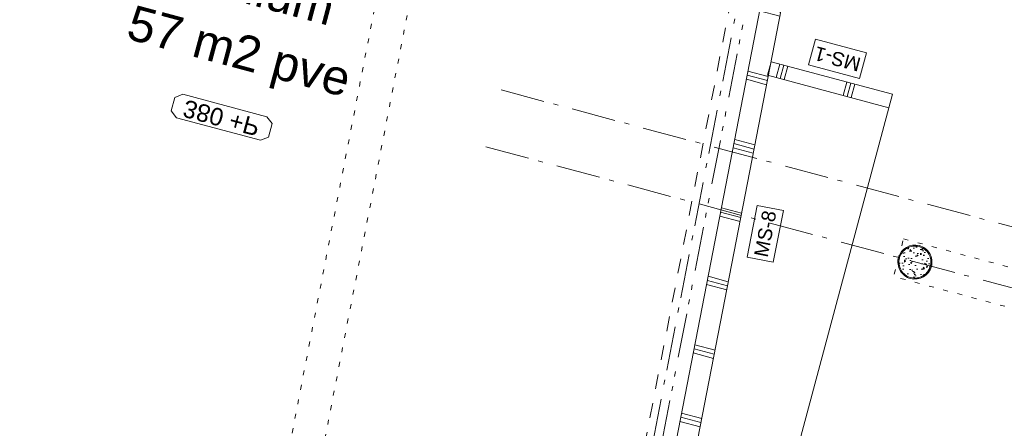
# Model space of a CAD drawing. Header units: millimetres. Extents: x -62314 to 79800, y -34032 to 28340.
# Tile 73 of 85: x 47081 to 54167, y -9342 to -6403. Entities that reach past the tile are written whole.
import ezdxf
from ezdxf.enums import TextEntityAlignment as Align

# ---------------------------------------------------------------- set-up
doc = ezdxf.new("R2010")
doc.units = ezdxf.units.MM
doc.header["$LTSCALE"] = 508
doc.header["$PDMODE"] = 1
doc.header["$PDSIZE"] = -2
for name, pattern in [('Dash Style-1', [0.41664, 0.20828, -0.20836]), ('Dash Style-5', [0.20828000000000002, 0.069425, -0.138855]), ('Dash Style-6', [1.0416400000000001, 0.625, -0.20828, 0.06943000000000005, -0.13893]), ('Dash Style-8', [1.25, 0.625, -0.20828, 0.06943000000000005, -0.13893, 0.06942999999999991, -0.13893])]:
    doc.linetypes.add(name, pattern=pattern)
for name, color, linetype, lineweight in [('(00) tekening-aanzicht', 8, 'Continuous', 0), ('(00) tekening-stramien-algemeen', 7, 'Dash Style-6', 0), ('(00) tekst-ruimtenummer-algemeen', 8, 'Continuous', 0), ('(00) tekst-ruimtenummer-gradering', 8, 'Continuous', 0), ('(00) tekst-symbool', 8, 'Continuous', 0), ('(02) sloop-demarcatielijn', 5, 'Dash Style-1', 0), ('(04) bouwaanvraag-brandweer-bestaand-WBDBO', 142, 'Dash Style-1', 0), ('(22) binnenwanden-X metal stud _', 92, 'Continuous', 0), ('(22) binnenwanden-X metal stud l', 92, 'Continuous', 0), ('(28) hoofddraagconstructie-bovenliggend', 1, 'Dash Style-5', 0), ('(__) constructies_materialen-q beton', 6, 'Continuous', 0), ('(__) constructies_materialen-Xh2 staalproducten', 1, 'Continuous', 0), ('None', 7, 'Continuous', 0)]:
    doc.layers.add(name, color=color, linetype=linetype, lineweight=lineweight)
doc.styles.add('Arial', font='Arial')
doc.styles.add('Arial Italic (italic)', font='Arial Italic')
doc.styles.add('Helvetica', font='Helvetica')

# ---------------------------------------------------------------- blocks, each defined once
blk = doc.blocks.new('(00)-1-ruimtenummer-200')
at = {"layer": '(00) tekst-ruimtenummer-algemeen', "color": 17, "lineweight": 0, "transparency": 33554687}
blk.add_open_spline([(433.3333333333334, 617.9722222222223), (491.3889916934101, 617.9722222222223), (591.9443416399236, 600.3272716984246), (650, 569.7653208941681), (650, 420.4166666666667), (650, 271.0680124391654), (591.9443416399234, 240.5060616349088), (491.3889916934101, 222.8611111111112), (-1.387778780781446e-13, 222.8611111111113), (-491.3889916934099, 222.8611111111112), (-591.9443416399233, 240.5060616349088), (-650, 271.0680124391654), (-650, 420.4166666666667), (-650.0000000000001, 569.765320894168), (-591.9443416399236, 600.3272716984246), (-491.3889916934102, 617.9722222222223), (-14.5139145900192, 617.9722222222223), (433.3333333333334, 617.9722222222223)], degree=2, knots=[0, 0, 0, 0.01329560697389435, 0.02659121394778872, 0.03988682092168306, 0.2516619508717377, 0.2649575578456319, 0.2782531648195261, 0.2915487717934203, 0.5033239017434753, 0.5166195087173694, 0.5299151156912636, 0.5432107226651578, 0.7549858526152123, 0.7682814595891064, 0.7815770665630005, 0.7948726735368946, 1, 1, 1], dxfattribs=at)
at = {"layer": 'None', "color": 2, "linetype": 'Continuous', "lineweight": 0}
blk.add_point((0, 0), dxfattribs=at)
at = {"layer": '(00) tekst-ruimtenummer-algemeen', "color": 17, "transparency": 33554687, "style": 'Arial'}
for tag, p in [('nummer', (0, 222.8611111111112)), ('naam', (0, -243.4166666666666)), ('oppervlak', (0, -709.6944444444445))]:
    blk.add_attdef(tag, text='', height=251.4919704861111, dxfattribs=at).set_placement(p, align=Align.BOTTOM_CENTER)
at = {"layer": '(00) tekst-ruimtenummer-gradering', "color": 17, "transparency": 33554687, "style": 'Arial Italic (italic)'}
blk.add_attdef('personen', text='', height=251.4919704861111, dxfattribs=at).set_placement((0, -875.7024739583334), align=Align.TOP_CENTER)
at = {"layer": 'None', "color": 0, "flags": 1}
blk.add_attdef('klasse', (-1353.233506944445, -1667.368880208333), '', height=251.4919704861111, dxfattribs=at)
blk = doc.blocks.new('00 peil_pg_380+P podium')
at = {"layer": 'None', "color": 17, "lineweight": 0, "transparency": 33554687, "flags": 128}
blk.add_lwpolyline([(-313.0681818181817, 83.71875), (-362.4999999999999, 46.21875), (-362.4999999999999, -53.78125000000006), (-313.0681818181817, -91.28125), (313.0681818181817, -91.28125), (362.5000000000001, -53.78125000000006), (362.5000000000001, 46.21875), (313.0681818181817, 83.71875)], close=True, dxfattribs=at)
at = {"layer": 'None', "color": 17, "transparency": 33554687, "insert": (0, 0), "char_height": 125.7459852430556, "attachment_point": 5, "line_spacing_factor": 0.9633272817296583, "style": 'Arial'}
blk.add_mtext('380 +P', dxfattribs=at)
at = {"layer": 'None', "color": 0, "flags": 1}
for tag in ['opmerking', 'peil']:
    blk.add_attdef(tag, (-362.4999999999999, -101.0708333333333), '', height=0.18, dxfattribs=at)
blk = doc.blocks.new('MS 8 - 150mm _ 30min _ 39db')
at = {"layer": '(00) tekst-symbool', "color": 17, "lineweight": 0, "transparency": 33554687, "flags": 128}
blk.add_lwpolyline([(-189.6755642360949, 95.55555555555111), (189.6755642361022, 95.55555555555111), (189.6755642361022, -95.55555555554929), (-189.6755642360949, -95.55555555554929)], close=True, dxfattribs=at)
at = {"layer": '(00) tekst-symbool', "color": 17, "transparency": 33554687, "insert": (0, 0), "char_height": 100.5967881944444, "attachment_point": 5, "line_spacing_factor": 0.8365736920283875, "style": 'Helvetica'}
blk.add_mtext('MS-8', dxfattribs=at)
blk = doc.blocks.new('MS 1 - 100mm _geen eis')
at = {"layer": '(00) tekst-symbool', "color": 17, "lineweight": 0, "transparency": 33554687, "flags": 128}
blk.add_lwpolyline([(-189.6755642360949, 95.55555555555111), (189.6755642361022, 95.55555555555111), (189.6755642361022, -95.55555555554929), (-189.6755642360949, -95.55555555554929)], close=True, dxfattribs=at)
at = {"layer": '(00) tekst-symbool', "color": 17, "transparency": 33554687, "insert": (0, 0), "char_height": 100.5967881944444, "attachment_point": 5, "line_spacing_factor": 0.8365736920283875, "style": 'Helvetica'}
blk.add_mtext('MS-1', dxfattribs=at)
blk = doc.blocks.new('Group-40-1')
at = {"layer": 'None', "color": 17, "transparency": 33554687}
for name, p, rotation in [('MS 1 - 100mm _geen eis', (53162.57793431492, 18321.81177570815), 180), ('MS 8 - 150mm _ 30min _ 39db', (52985.92812089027, 16972.24051651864), 94.01000000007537)]:
    blk.add_blockref(name, p, dxfattribs=dict(at, rotation=rotation))
blk = doc.blocks.new('kolom 244.5x6.3-staal-beton')
at = {"layer": '(__) constructies_materialen-q beton', "linetype": 'Continuous', "lineweight": 0, "transparency": 33554687}
h = blk.add_hatch(dxfattribs=at)
h.set_pattern_fill('(__)q beton gewapend fijn 1_5', color=253, style=0, pattern_type=2)
h.set_pattern_definition([(95, (0, 0), (77.05205769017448, 64.65435867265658), [10.4775, -115.2525])])
h.paths.add_polyline_path([(115.4999999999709, 7.072335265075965e-15), (114.9438359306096, -11.32097970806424), (113.280699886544, -22.53293219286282), (110.526608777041, -33.5278802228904), (106.7080860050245, -44.19993643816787), (101.8619060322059, -54.44632310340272), (96.03474022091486, -64.16836191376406), (89.28270736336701, -73.27242432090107), (81.67083322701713, -81.67083322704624), (73.27242432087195, -89.28270736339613), (64.16836191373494, -96.03474022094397), (54.44632310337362, -101.861906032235), (44.19993643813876, -106.7080860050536), (33.5278802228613, -110.5266087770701), (22.53293219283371, -113.2806998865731), (11.32097970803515, -114.9438359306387), (-2.91038304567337e-11, -115.5), (-11.32097970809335, -114.9438359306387), (-22.53293219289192, -113.2806998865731), (-33.52788022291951, -110.5266087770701), (-44.19993643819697, -106.7080860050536), (-54.44632310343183, -101.861906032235), (-64.16836191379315, -96.03474022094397), (-73.27242432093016, -89.28270736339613), (-81.67083322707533, -81.67083322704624), (-89.28270736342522, -73.27242432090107), (-96.03474022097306, -64.16836191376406), (-101.8619060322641, -54.44632310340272), (-106.7080860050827, -44.19993643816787), (-110.5266087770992, -33.5278802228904), (-113.2806998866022, -22.53293219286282), (-114.9438359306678, -11.32097970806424), (-115.5000000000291, 7.072335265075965e-15), (-114.9438359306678, 11.32097970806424), (-113.2806998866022, 22.53293219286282), (-110.5266087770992, 33.5278802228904), (-106.7080860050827, 44.19993643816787), (-101.8619060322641, 54.44632310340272), (-96.03474022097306, 64.16836191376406), (-89.28270736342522, 73.27242432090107), (-81.67083322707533, 81.67083322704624), (-73.27242432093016, 89.28270736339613), (-64.16836191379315, 96.03474022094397), (-54.44632310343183, 101.861906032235), (-44.19993643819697, 106.7080860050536), (-33.52788022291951, 110.5266087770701), (-22.53293219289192, 113.2806998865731), (-11.32097970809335, 114.9438359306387), (-2.91038304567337e-11, 115.5), (11.32097970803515, 114.9438359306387), (22.53293219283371, 113.2806998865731), (33.5278802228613, 110.5266087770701), (44.19993643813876, 106.7080860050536), (54.44632310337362, 101.861906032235), (64.16836191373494, 96.03474022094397), (73.27242432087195, 89.28270736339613), (81.67083322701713, 81.67083322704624), (89.28270736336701, 73.27242432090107), (96.03474022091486, 64.16836191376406), (101.8619060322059, 54.44632310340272), (106.7080860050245, 44.19993643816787), (110.526608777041, 33.5278802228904), (113.280699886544, 22.53293219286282), (114.9438359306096, 11.32097970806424)])
h = blk.add_hatch(dxfattribs=at)
h.set_pattern_fill('(__)q beton gewapend fijn 1_5-1', color=8, style=0, pattern_type=2)
h.set_pattern_definition([(40.00000000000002, (0, 0), (-88.00983895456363, 60.59735359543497), [8.382000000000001, -92.202]), (145.451, (6.420980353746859, 5.387844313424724), (-10.95718694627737, 125.2516302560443), [8.9045, -97.9495]), (91.1842, (-19.75656346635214, 19.75656346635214), (121.7756337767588, 89.07437708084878), [15.71625, -172.87875]), (141.6356, (-9.608612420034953, 27.17943104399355), (-3.897379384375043, 188.5545378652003), [13.35675, -146.92425]), (36.18400000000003, (-19.75656346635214, 19.75656346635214), (-3.897064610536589, 188.5545119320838), [12.573, -138.303]), (66, (-4.939140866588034, 24.69570433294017), (98.73630320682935, 19.19239741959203), [10.4775, -115.2525]), (11.00000000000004, (-4.939140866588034, 24.69570433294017), (-47.59695958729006, 95.66765625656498), [8.382000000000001, -92.202]), (116.4514, (3.28884556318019, 26.29505259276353), (51.13902178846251, 114.8600508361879), [8.9045, -97.9495]), (82.50000000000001, (0, 0), (-31.68300798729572, 34.08537752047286), [0.011, -277.22365]), (82.50000000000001, (302.014526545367, 2294.028082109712), (-31.68300798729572, 34.08537752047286), [0.011, -277.22365]), (82.50000000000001, (302.0509955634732, 2294.30509180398), (-31.68300798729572, 34.08537752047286), [0.011, -277.22365]), (82.50000000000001, (612.4023396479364, 4651.657590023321), (-31.68300798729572, 34.08537752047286), [0.011, -277.22365]), (82.50000000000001, (612.4388086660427, 4651.934599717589), (-31.68300798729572, 34.08537752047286), [0.011, -277.22365]), (52.5, (0, 0), (-12.97435002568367, 64.94785015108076), [0.011, -177.61755]), (52.5, (825.3347358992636, 1075.597168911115), (-12.97435002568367, 64.94785015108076), [0.011, -177.61755]), (52.5, (825.5048238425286, 1075.818831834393), (-12.97435002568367, 64.94785015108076), [0.011, -177.61755]), (52.5, (2201.669364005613, 2869.271377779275), (-12.97435002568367, 64.94785015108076), [0.011, -177.61755]), (52.5, (2201.839451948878, 2869.493040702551), (-12.97435002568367, 64.94785015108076), [0.011, -177.61755]), (12.5, (-22.02856826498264, -22.02856826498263), (54.9603246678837, 50.50440757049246), [0.011, -288.4695]), (12.5, (844.311515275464, 170.034404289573), (54.9603246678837, 50.50440757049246), [0.011, -288.4695]), (12.5, (844.5842923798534, 170.0948775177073), (54.9603246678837, 50.50440757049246), [0.011, -288.4695]), (12.5, (3546.987065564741, 769.2031486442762), (54.9603246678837, 50.50440757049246), [0.011, -288.4695]), (12.5, (3547.259842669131, 769.2636218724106), (54.9603246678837, 50.50440757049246), [0.011, -288.4695]), (2.499999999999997, (-31.90684999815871, -31.90684999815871), (47.72014743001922, 67.4973160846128), [0.011, -220.4356]), (2.499999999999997, (1120.498170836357, 18.40823982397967), (47.72014743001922, 67.4973160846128), [0.011, -220.4356]), (2.499999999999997, (1120.777304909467, 18.42042708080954), (47.72014743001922, 67.4973160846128), [0.011, -220.4356]), (2.499999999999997, (2957.367852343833, 98.60770211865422), (47.72014743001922, 67.4973160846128), [0.011, -220.4356]), (2.499999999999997, (2957.646986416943, 98.61988937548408), (47.72014743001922, 67.4973160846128), [0.011, -220.4356])])
h.paths.add_polyline_path([(115.4999999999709, 7.072335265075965e-15), (114.9438359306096, -11.32097970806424), (113.280699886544, -22.53293219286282), (110.526608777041, -33.5278802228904), (106.7080860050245, -44.19993643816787), (101.8619060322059, -54.44632310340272), (96.03474022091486, -64.16836191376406), (89.28270736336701, -73.27242432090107), (81.67083322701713, -81.67083322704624), (73.27242432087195, -89.28270736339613), (64.16836191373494, -96.03474022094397), (54.44632310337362, -101.861906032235), (44.19993643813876, -106.7080860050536), (33.5278802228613, -110.5266087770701), (22.53293219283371, -113.2806998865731), (11.32097970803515, -114.9438359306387), (-2.91038304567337e-11, -115.5), (-11.32097970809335, -114.9438359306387), (-22.53293219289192, -113.2806998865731), (-33.52788022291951, -110.5266087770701), (-44.19993643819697, -106.7080860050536), (-54.44632310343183, -101.861906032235), (-64.16836191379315, -96.03474022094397), (-73.27242432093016, -89.28270736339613), (-81.67083322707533, -81.67083322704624), (-89.28270736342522, -73.27242432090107), (-96.03474022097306, -64.16836191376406), (-101.8619060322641, -54.44632310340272), (-106.7080860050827, -44.19993643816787), (-110.5266087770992, -33.5278802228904), (-113.2806998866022, -22.53293219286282), (-114.9438359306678, -11.32097970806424), (-115.5000000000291, 7.072335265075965e-15), (-114.9438359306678, 11.32097970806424), (-113.2806998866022, 22.53293219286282), (-110.5266087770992, 33.5278802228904), (-106.7080860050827, 44.19993643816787), (-101.8619060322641, 54.44632310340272), (-96.03474022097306, 64.16836191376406), (-89.28270736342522, 73.27242432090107), (-81.67083322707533, 81.67083322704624), (-73.27242432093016, 89.28270736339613), (-64.16836191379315, 96.03474022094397), (-54.44632310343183, 101.861906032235), (-44.19993643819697, 106.7080860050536), (-33.52788022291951, 110.5266087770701), (-22.53293219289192, 113.2806998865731), (-11.32097970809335, 114.9438359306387), (-2.91038304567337e-11, 115.5), (11.32097970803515, 114.9438359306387), (22.53293219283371, 113.2806998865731), (33.5278802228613, 110.5266087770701), (44.19993643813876, 106.7080860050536), (54.44632310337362, 101.861906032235), (64.16836191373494, 96.03474022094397), (73.27242432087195, 89.28270736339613), (81.67083322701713, 81.67083322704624), (89.28270736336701, 73.27242432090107), (96.03474022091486, 64.16836191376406), (101.8619060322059, 54.44632310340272), (106.7080860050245, 44.19993643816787), (110.526608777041, 33.5278802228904), (113.280699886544, 22.53293219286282), (114.9438359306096, 11.32097970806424)])
at = {"layer": '(__) constructies_materialen-q beton', "color": 5, "lineweight": 0, "transparency": 33554687, "flags": 128}
blk.add_lwpolyline([(115.4999999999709, 7.072335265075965e-15), (114.9438359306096, -11.32097970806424), (113.280699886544, -22.53293219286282), (110.526608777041, -33.5278802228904), (106.7080860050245, -44.19993643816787), (101.8619060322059, -54.44632310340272), (96.03474022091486, -64.16836191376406), (89.28270736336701, -73.27242432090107), (81.67083322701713, -81.67083322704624), (73.27242432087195, -89.28270736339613), (64.16836191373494, -96.03474022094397), (54.44632310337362, -101.861906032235), (44.19993643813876, -106.7080860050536), (33.5278802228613, -110.5266087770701), (22.53293219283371, -113.2806998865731), (11.32097970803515, -114.9438359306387), (-2.91038304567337e-11, -115.5), (-11.32097970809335, -114.9438359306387), (-22.53293219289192, -113.2806998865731), (-33.52788022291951, -110.5266087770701), (-44.19993643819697, -106.7080860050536), (-54.44632310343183, -101.861906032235), (-64.16836191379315, -96.03474022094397), (-73.27242432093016, -89.28270736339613), (-81.67083322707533, -81.67083322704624), (-89.28270736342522, -73.27242432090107), (-96.03474022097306, -64.16836191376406), (-101.8619060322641, -54.44632310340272), (-106.7080860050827, -44.19993643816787), (-110.5266087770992, -33.5278802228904), (-113.2806998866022, -22.53293219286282), (-114.9438359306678, -11.32097970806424), (-115.5000000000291, 7.072335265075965e-15), (-114.9438359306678, 11.32097970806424), (-113.2806998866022, 22.53293219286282), (-110.5266087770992, 33.5278802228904), (-106.7080860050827, 44.19993643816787), (-101.8619060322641, 54.44632310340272), (-96.03474022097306, 64.16836191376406), (-89.28270736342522, 73.27242432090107), (-81.67083322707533, 81.67083322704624), (-73.27242432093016, 89.28270736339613), (-64.16836191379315, 96.03474022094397), (-54.44632310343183, 101.861906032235), (-44.19993643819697, 106.7080860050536), (-33.52788022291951, 110.5266087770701), (-22.53293219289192, 113.2806998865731), (-11.32097970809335, 114.9438359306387), (-2.91038304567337e-11, 115.5), (11.32097970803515, 114.9438359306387), (22.53293219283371, 113.2806998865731), (33.5278802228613, 110.5266087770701), (44.19993643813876, 106.7080860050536), (54.44632310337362, 101.861906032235), (64.16836191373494, 96.03474022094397), (73.27242432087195, 89.28270736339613), (81.67083322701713, 81.67083322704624), (89.28270736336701, 73.27242432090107), (96.03474022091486, 64.16836191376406), (101.8619060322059, 54.44632310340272), (106.7080860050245, 44.19993643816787), (110.526608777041, 33.5278802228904), (113.280699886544, 22.53293219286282), (114.9438359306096, 11.32097970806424)], close=True, dxfattribs=at)
at = {"layer": '(__) constructies_materialen-Xh2 staalproducten', "color": 3, "lineweight": 0, "transparency": 33554687, "flags": 128}
for points in [[(-122.5000000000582, 0, -0.4142135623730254), (-2.91038304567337e-11, 122.5, -0.4142135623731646), (122.5, 0, -0.4142135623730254), (-2.91038304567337e-11, -122.5, -0.4142135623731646)], [(-115.5000000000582, 0, -0.4142135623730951), (-5.820766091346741e-11, 115.5, -0.4142135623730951), (115.4999999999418, 0, -0.4142135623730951), (-5.820766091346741e-11, -115.5, -0.4142135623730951)]]:
    blk.add_lwpolyline(points, format="xyb", close=True, dxfattribs=at)
at = {"layer": 'None', "color": 2, "linetype": 'Continuous', "lineweight": 0, "transparency": 33554687}
blk.add_point((0, 0), dxfattribs=at)
blk = doc.blocks.new('blok b-v0-gevel_constructie')
at = {"layer": '(28) hoofddraagconstructie-bovenliggend', "color": 2, "lineweight": 0, "transparency": 33554687, "flags": 128}
for points in [[(2846.458562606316, 11012.40319252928), (1624.681212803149, 28432.7403689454), (1864.093109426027, 28449.53154982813), (3085.870459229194, 11029.19437341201)], [(6476.489670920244, 17194.47970323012), (20135.48967092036, 17194.47970323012), (20135.48967092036, 16914.47970323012), (6476.489670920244, 16914.47970323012)]]:
    blk.add_lwpolyline(points, close=True, dxfattribs=at)
at = {"layer": 'None', "color": 17, "transparency": 33554687}
blk.add_blockref('kolom 244.5x6.3-staal-beton', (6598.989670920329, 17054.47970323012), dxfattribs=at)
blk = doc.blocks.new('blok B 00')
at = {"layer": '(22) binnenwanden-X metal stud _', "linetype": 'Continuous', "lineweight": 0, "transparency": 33554687}
h = blk.add_hatch(dxfattribs=at)
h.set_pattern_fill('(__) metal stud-_ 1_100-1', color=253, style=0, pattern_type=2)
h.set_pattern_definition([(0, (0, 0), (3.061515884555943e-14, -499.9999999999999), []), (0, (1.836909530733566e-15, -30), (3.061515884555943e-14, -500), []), (0, (3.673819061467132e-15, -60), (3.061515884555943e-14, -500), [])])
h.paths.add_polyline_path([(52194.47763573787, 23318.29970770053), (52344.11007112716, 23328.79419575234), (52958.29538909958, 14571.62143469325), (52808.66295371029, 14561.12694664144)])
at = {"layer": '(22) binnenwanden-X metal stud l', "linetype": 'Continuous', "lineweight": 0, "transparency": 33554687}
h = blk.add_hatch(dxfattribs=at)
h.set_pattern_fill('(__) metal stud-_ 1_100', color=8, style=0, pattern_type=2)
h.set_pattern_definition([(90, (0, 0), (499.9999999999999, 0), []), (90, (30, 0), (500, 0), []), (90, (60, 0), (500, 0), [])])
h.paths.add_polyline_path([(53609.65906115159, 18178.47844237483), (52705.32805836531, 18178.47844237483), (52705.32805836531, 18078.47844237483), (53609.65906115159, 18078.47844237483)])
at = {"layer": '(00) tekening-aanzicht', "color": 17, "lineweight": 0, "transparency": 33554687}
blk.add_line((53609.65906115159, 14721.62035314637), (53609.65906115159, 18078.47844237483), dxfattribs=at)
at = {"layer": '(04) bouwaanvraag-brandweer-bestaand-WBDBO', "color": 6, "lineweight": 0, "transparency": 33554687, "flags": 128}
blk.add_lwpolyline([(45885.2398479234, -1299.055515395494), (46720.00343507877, 146.7974298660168), (46720.00343507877, 8620.644394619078), (50641.01131857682, 8620.644394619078), (50641.01131857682, 11241.42200123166), (48160.56009705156, 11241.42200123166), (47980.4545534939, 13805.17779702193), (52571.7378417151, 14829.30505668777), (51852.03783365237, 25090.92662645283), (47202.56764390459, 23835.31052130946), (46930.9057250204, 27708.71857368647)], dxfattribs=at)
at = {"layer": '(22) binnenwanden-X metal stud _', "color": 7, "lineweight": 0, "transparency": 33554687, "flags": 128}
blk.add_lwpolyline([(52194.47763573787, 23318.29970770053), (52344.11007112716, 23328.79419575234), (52958.29538909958, 14571.62143469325), (52808.66295371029, 14561.12694664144)], close=True, dxfattribs=at)
at = {"layer": '(22) binnenwanden-X metal stud l', "color": 7, "lineweight": 0, "transparency": 33554687, "flags": 128}
blk.add_lwpolyline([(53609.65906115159, 18178.47844237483), (52705.32805836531, 18178.47844237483), (52705.32805836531, 18078.47844237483), (53609.65906115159, 18078.47844237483)], close=True, dxfattribs=at)
at = {"layer": 'None', "color": 17, "transparency": 33554687}
for name, p in [('blok b-v0-gevel_constructie', (47480.01000814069, -0.01789143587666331)), ('Group-40-1', (0, 0))]:
    blk.add_blockref(name, p, dxfattribs=at)
ref = blk.add_blockref('(00)-1-ruimtenummer-200', (48989.58443592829, 17772.27844593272), dxfattribs=dict(at, rotation=359.9999999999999))
ref.add_attrib('nummer', 'B.0.04', dxfattribs={"layer": '(00) tekst-ruimtenummer-algemeen', "color": 17, "transparency": 33554687, "height": 251.4919704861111, "rotation": 359.9999999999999, "style": 'Arial'}).set_placement((48989.58443592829, 17995.13955704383), align=Align.BOTTOM_CENTER)
ref.add_attrib('naam', 'podium', dxfattribs={"layer": '(00) tekst-ruimtenummer-algemeen', "color": 17, "transparency": 33554687, "height": 251.4919704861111, "rotation": 359.9999999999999, "style": 'Arial'}).set_placement((48989.58443592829, 17528.86177926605), align=Align.BOTTOM_CENTER)
ref.add_attrib('oppervlak', '57 m2 pve', dxfattribs={"layer": '(00) tekst-ruimtenummer-algemeen', "color": 17, "transparency": 33554687, "height": 251.4919704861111, "rotation": 359.9999999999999, "style": 'Arial'}).set_placement((48989.58443592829, 17062.58400148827), align=Align.BOTTOM_CENTER)
at = {"layer": 'None', "color": 17, "transparency": 33554687, "xscale": -1, "rotation": 180}
blk.add_blockref('00 peil_pg_380+P podium', (48989.58443592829, 16765.02844593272), dxfattribs=at)
blk = doc.blocks.new('Group-195-1')
at = {"layer": '(00) tekening-stramien-algemeen', "color": 2, "lineweight": 0, "transparency": 33554687}
for p, q in [((71038.01204931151, 6410.013377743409), (50512.97184040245, 6410.013377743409)), ((71037.49955127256, 5986.013238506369), (50512.99917291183, 5986.013238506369))]:
    blk.add_line(p, q, dxfattribs=at)
blk = doc.blocks.new('Stramien blok B')
at = {"layer": 'None', "color": 17, "transparency": 33554687}
blk.add_blockref('Group-195-1', (0, 0), dxfattribs=at)

msp = doc.modelspace()

# ---------------------------------------------------------------- linework, layer by layer
at = {"layer": '(00) tekening-stramien-algemeen', "color": 2, "lineweight": 0, "transparency": 33554687}
msp.add_line((51132.65955253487, -12040.18939065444), (53172.48169687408, -1534.588255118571), dxfattribs=at)
at = {"layer": '(02) sloop-demarcatielijn', "color": 6, "linetype": 'Dash Style-8', "lineweight": 0, "transparency": 33554687, "flags": 128}
msp.add_lwpolyline([(65697.0053969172, 3895.029275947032), (50131.65835888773, 3895.029275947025), (48241.29886026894, -1429.590079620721), (48109.42050111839, -1923.609192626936), (52835.99795412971, -3603.336856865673), (51594.85202915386, -9995.552999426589), (46189.70575055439, -9765.73710954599), (46039.20327001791, -10377.26714451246), (41810.26292746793, -25856.03666355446)], dxfattribs=at)

# ---------------------------------------------------------------- block references
at = {"layer": 'None', "color": 17, "transparency": 33554687}
for name, p, rotation in [('Stramien blok B', (0, 0), 344.9999645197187), ('blok B 00', (-3125.943378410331, -10622.92537699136), 344.9999999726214)]:
    msp.add_blockref(name, p, dxfattribs=dict(at, rotation=rotation))

doc.saveas('drawing.dxf')
